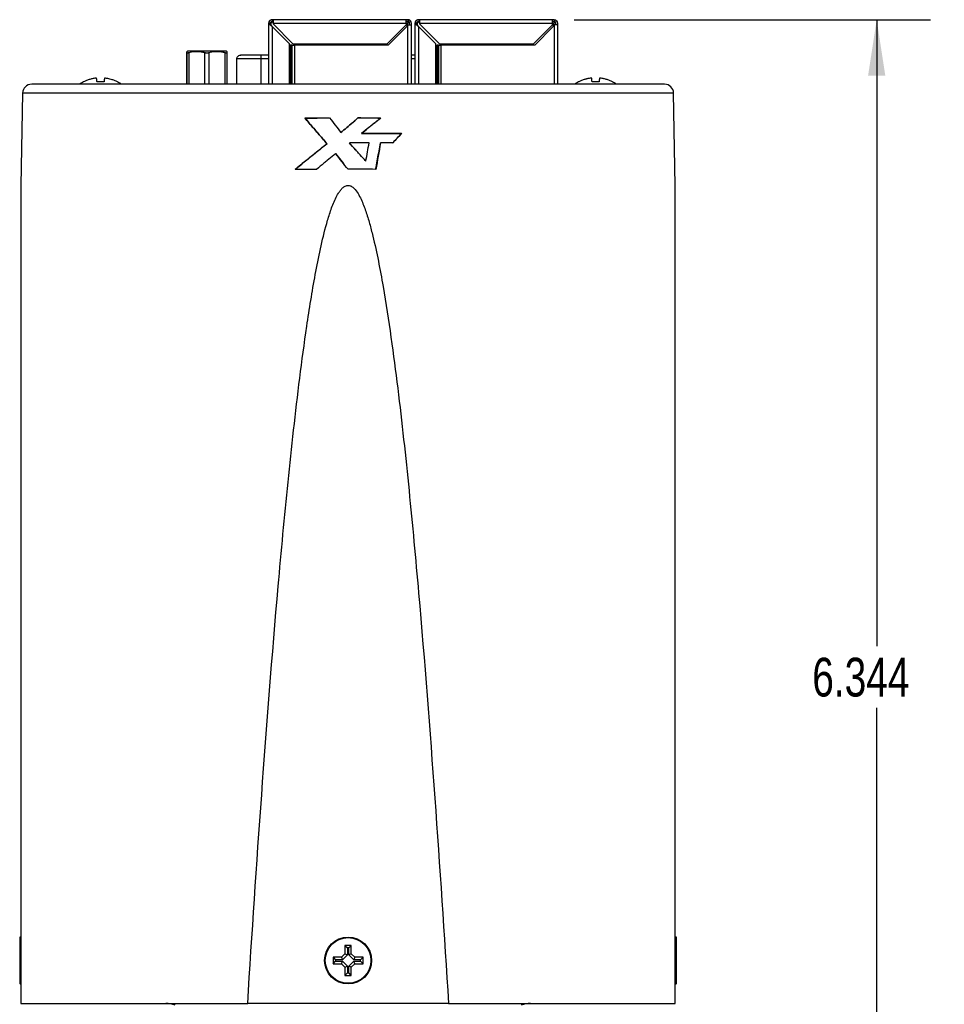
# Model space of a CAD drawing. Header units: inches. Extents: x 1.04 to 7.18, y 2.19 to 10.07.
# Tile 2 of 40: x 1.8 to 3.94, y 3.36 to 5.65. Entities that reach past the tile are written whole.
import ezdxf

# ---------------------------------------------------------------- set-up
doc = ezdxf.new("R2010")
doc.units = ezdxf.units.IN
doc.header["$MEASUREMENT"] = 0
doc.layers.add('SLD-0', color=179, linetype='Continuous')
doc.styles.add('SLDTEXTSTYLE0', font='TXT', dxfattribs={"width": 0.75})
doc.dimstyles.new('SLDDIMSTYLE0', dxfattribs={"dimtxt": 0.09, "dimasz": 0.13, "dimexe": 0, "dimexo": 0.0625, "dimgap": 0.0225, "dimtad": 0, "dimtih": 1, "dimtoh": 1, "dimdec": 3, "dimlfac": 2, "dimrnd": 1e-09, "dimzin": 12, "dimdsep": 46, "dimtxsty": 'SLDTEXTSTYLE0', "dimsah": 1, "dimcen": 0.09, "dimadec": 0, "dimazin": 3, "dimtfac": 1, "dimtdec": 3, "dimtofl": 0, "dimtmove": 0, "dimatfit": 3, "dimfxl": 1, "dimfrac": 2, "dimtolj": 1, "dimtzin": 12, "dimarcsym": 0})

# ---------------------------------------------------------------- blocks, each defined once
blk = doc.blocks.new('_D')
at = {"layer": 'SLD-0'}
for p, q in [((3.0832, 5.6515), (3.9113, 5.6515)), ((3.7863, 5.6515), (3.7863, 4.1961)), ((3.7863, 2.4795), (3.7863, 4.0532)), ((2.793, 2.4795), (3.9113, 2.4795))]:
    blk.add_line(p, q, dxfattribs=at)
for points in [[(3.7863, 5.6515), (3.7663, 5.5215), (3.8063, 5.5215)], [(3.7863, 2.4795), (3.8063, 2.6095), (3.7663, 2.6095)]]:
    blk.add_solid(points, dxfattribs=at)
at = {"layer": 'SLD-0', "insert": (3.6366, 4.1692), "char_height": 0.09, "attachment_point": 1, "style": 'SLDTEXTSTYLE0'}
blk.add_mtext('6.344', dxfattribs=at)

msp = doc.modelspace()

# ---------------------------------------------------------------- linework, layer by layer
at = {"color": 7, "linetype": 'Continuous', "lineweight": 25}
for p, q in [((2.38411, 5.65147), (2.38214, 5.65147)), ((2.38411, 5.64753), (2.38411, 5.65147)), ((2.69316, 5.65147), (2.38411, 5.65147)), ((2.6971, 5.65147), (2.69316, 5.65147)), ((2.72411, 5.65147), (2.72214, 5.65147)), ((3.03316, 5.65147), (2.72411, 5.65147)), ((2.72411, 5.64753), (2.72411, 5.65147)), ((3.0371, 5.65147), (3.03316, 5.65147)), ((2.37427, 5.50159), (2.37427, 5.6436)), ((2.37427, 5.6436), (2.3782, 5.6436)), ((2.37919, 5.64261), (2.37919, 5.64005)), ((2.38411, 5.64753), (2.38214, 5.64753)), ((2.4225, 5.59537), (2.38214, 5.63572)), ((2.38214, 5.63572), (2.38214, 5.50159)), ((2.38411, 5.6436), (2.38411, 5.64163)), ((2.38411, 5.6436), (2.69316, 5.6436)), ((2.38411, 5.64163), (2.43037, 5.59537)), ((2.64887, 5.59537), (2.69316, 5.63966)), ((2.69513, 5.63572), (2.65183, 5.59242)), ((2.6971, 5.64753), (2.69316, 5.64753)), ((2.69316, 5.64655), (2.70005, 5.64655)), ((2.69316, 5.6436), (2.69316, 5.63966)), ((2.69316, 5.64261), (2.69612, 5.64261)), ((2.69513, 5.63966), (2.69513, 5.63572)), ((2.6971, 5.63966), (2.69513, 5.63966)), ((2.69612, 5.63966), (2.69612, 5.64261)), ((2.6971, 5.50159), (2.6971, 5.63966)), ((2.70005, 5.64655), (2.70005, 5.63966)), ((2.70104, 5.63966), (2.70104, 5.6436)), ((2.70498, 5.6436), (2.70498, 5.63966)), ((2.70498, 5.63966), (2.70498, 5.50159)), ((2.71427, 5.50159), (2.71427, 5.6436)), ((2.71427, 5.6436), (2.7182, 5.6436)), ((2.71919, 5.64261), (2.71919, 5.64005)), ((2.72214, 5.64753), (2.72411, 5.64753)), ((2.7625, 5.59537), (2.72214, 5.63572)), ((2.72214, 5.63572), (2.72214, 5.50159)), ((2.72411, 5.6436), (3.03316, 5.6436)), ((2.72411, 5.6436), (2.72411, 5.64163)), ((2.72411, 5.64163), (2.77037, 5.59537)), ((2.98887, 5.59537), (3.03316, 5.63966)), ((3.03513, 5.63572), (2.99183, 5.59242)), ((3.0371, 5.64753), (3.03316, 5.64753)), ((3.03316, 5.64655), (3.04005, 5.64655)), ((3.03316, 5.63966), (3.03316, 5.6436)), ((3.03316, 5.64261), (3.03612, 5.64261)), ((3.03513, 5.63966), (3.03513, 5.63572)), ((3.03513, 5.63966), (3.0371, 5.63966)), ((3.03612, 5.63966), (3.03612, 5.64261)), ((3.0371, 5.63966), (3.0371, 5.50159)), ((3.04005, 5.64655), (3.04005, 5.63966)), ((3.04104, 5.63966), (3.04104, 5.6436)), ((3.04498, 5.6436), (3.04498, 5.63966)), ((3.04498, 5.63966), (3.04498, 5.50159)), ((2.4225, 5.50159), (2.4225, 5.59537)), ((2.42519, 5.59242), (2.4225, 5.59242)), ((2.42519, 5.50159), (2.42519, 5.59242)), ((2.42806, 5.59242), (2.42563, 5.59242)), ((2.42563, 5.59242), (2.42563, 5.50159)), ((2.42806, 5.59242), (2.42806, 5.50159)), ((2.43037, 5.59537), (2.64887, 5.59537)), ((2.65183, 5.59242), (2.43363, 5.59242)), ((2.43363, 5.59242), (2.43363, 5.50159)), ((2.44257, 5.59537), (2.44257, 5.59242)), ((2.7625, 5.50159), (2.7625, 5.59537)), ((2.7625, 5.59242), (2.76519, 5.59242)), ((2.76519, 5.55147), (2.76519, 5.59242)), ((2.76806, 5.59242), (2.76563, 5.59242)), ((2.76563, 5.59242), (2.76563, 5.50159)), ((2.76806, 5.59242), (2.76806, 5.50159)), ((2.77037, 5.59537), (2.98887, 5.59537)), ((2.99183, 5.59242), (2.77363, 5.59242)), ((2.77363, 5.59242), (2.77363, 5.50159)), ((2.78257, 5.59537), (2.78257, 5.59242)), ((2.18582, 5.57852), (2.18348, 5.57717)), ((2.18348, 5.57442), (2.18348, 5.50159)), ((2.18348, 5.50159), (2.18348, 5.57442)), ((2.18816, 5.57442), (2.18816, 5.50159)), ((2.22566, 5.50159), (2.22566, 5.57442)), ((2.23504, 5.57442), (2.23504, 5.50159)), ((2.27254, 5.50159), (2.27254, 5.57442)), ((2.27723, 5.57717), (2.27488, 5.57852)), ((2.27723, 5.50159), (2.27723, 5.57442)), ((2.29916, 5.56026), (2.29916, 5.50159)), ((2.35625, 5.56026), (2.29916, 5.56026)), ((2.3591, 5.56911), (2.35625, 5.56911)), ((2.35625, 5.50159), (2.35625, 5.56026)), ((2.37427, 5.56026), (2.35625, 5.56026)), ((2.37427, 5.56911), (2.3591, 5.56911)), ((2.71427, 5.56911), (2.70498, 5.56911)), ((2.71427, 5.56026), (2.70498, 5.56026)), ((2.76519, 5.50159), (2.76519, 5.55147)), ((1.80235, 5.48098), (1.7984, 5.26656)), ((3.31445, 5.48098), (1.80235, 5.48098)), ((3.3184, 5.26656), (3.31445, 5.48098)), ((2.45805, 5.42299), (2.45771, 5.42303)), ((2.63402, 5.42304), (2.63427, 5.42309)), ((2.54179, 5.3893), (2.54174, 5.38934)), ((2.58938, 5.38732), (2.58948, 5.38737)), ((2.68263, 5.38715), (2.68304, 5.38719)), ((2.50952, 5.36337), (2.50936, 5.36342)), ((2.56149, 5.36503), (2.5615, 5.36508)), ((2.63347, 5.36544), (2.63372, 5.36548)), ((2.52948, 5.34027), (2.52938, 5.34032)), ((2.52948, 5.34027), (2.54733, 5.31779)), ((2.59961, 5.32272), (2.59975, 5.32277)), ((1.79552, 3.51905), (1.79552, 3.41313)), ((1.79801, 3.52018), (1.79801, 3.412)), ((2.5659, 3.50109), (2.5509, 3.50109)), ((2.5509, 3.50109), (2.5509, 3.48173)), ((2.5509, 3.50109), (2.55693, 3.49506)), ((2.5659, 3.50109), (2.55987, 3.49506)), ((2.5659, 3.48173), (2.5659, 3.50109)), ((3.31879, 3.412), (3.31879, 3.52018)), ((3.32127, 3.41313), (3.32127, 3.51905)), ((2.5509, 3.48173), (2.54275, 3.47359)), ((2.55693, 3.47924), (2.54525, 3.46756)), ((2.5509, 3.48173), (2.55693, 3.47924)), ((2.55987, 3.49506), (2.55693, 3.49506)), ((2.55693, 3.49506), (2.55693, 3.47924)), ((2.55987, 3.47924), (2.55987, 3.49506)), ((2.5659, 3.48173), (2.55987, 3.47924)), ((2.57155, 3.46756), (2.55987, 3.47924)), ((2.57404, 3.47359), (2.5659, 3.48173)), ((2.5234, 3.47359), (2.52943, 3.46756)), ((2.54275, 3.47359), (2.5234, 3.47359)), ((2.5234, 3.47359), (2.5234, 3.45859)), ((2.5234, 3.45859), (2.52943, 3.46462)), ((2.5234, 3.45859), (2.54275, 3.45859)), ((2.54525, 3.46756), (2.52943, 3.46756)), ((2.52943, 3.46756), (2.52943, 3.46462)), ((2.52943, 3.46462), (2.54525, 3.46462)), ((2.54275, 3.47359), (2.54525, 3.46756)), ((2.54275, 3.45859), (2.54525, 3.46462)), ((2.54275, 3.45859), (2.5509, 3.45044)), ((2.54525, 3.46462), (2.55693, 3.45294)), ((2.55987, 3.45294), (2.57155, 3.46462)), ((2.5659, 3.45044), (2.57404, 3.45859)), ((2.57404, 3.47359), (2.57155, 3.46756)), ((2.58737, 3.46756), (2.57155, 3.46756)), ((2.57404, 3.45859), (2.57155, 3.46462)), ((2.57155, 3.46462), (2.58737, 3.46462)), ((2.5934, 3.47359), (2.57404, 3.47359)), ((2.57404, 3.45859), (2.5934, 3.45859)), ((2.5934, 3.47359), (2.58737, 3.46756)), ((2.58737, 3.46462), (2.58737, 3.46756)), ((2.58737, 3.46462), (2.5934, 3.45859)), ((2.5934, 3.45859), (2.5934, 3.47359)), ((2.5509, 3.45044), (2.55693, 3.45294)), ((2.5509, 3.45044), (2.5509, 3.43109)), ((2.5509, 3.43109), (2.55693, 3.43712)), ((2.5509, 3.43109), (2.5659, 3.43109)), ((2.55693, 3.45294), (2.55693, 3.43712)), ((2.55693, 3.43712), (2.55987, 3.43712)), ((2.5659, 3.45044), (2.55987, 3.45294)), ((2.55987, 3.43712), (2.55987, 3.45294)), ((2.5659, 3.43109), (2.55987, 3.43712)), ((2.5659, 3.43109), (2.5659, 3.45044)), ((1.7984, 3.36609), (2.3251, 3.36609)), ((2.7917, 3.36609), (2.3251, 3.36609)), ((2.7917, 3.36609), (3.3184, 3.36609))]:
    msp.add_line(p, q, dxfattribs=at)
for radius in [0.05446, 0.05296]:
    msp.add_circle((2.5584, 3.46609), radius, dxfattribs=at)
for centre, radius, start, end in [((1.82334, 5.48059), 0.021, 90, 178.94485), ((1.98329, 5.43193), 0.08494, 118.09834, 124.8452), ((1.98329, 5.43193), 0.08494, 56.20492, 61.92144), ((3.13329, 5.43193), 0.08494, 118.09834, 124.8452), ((3.13329, 5.43193), 0.08494, 56.20491, 61.92144), ((3.29345, 5.48059), 0.021, 1.05515, 90), ((1.79702, 3.51905), 0.0015, 49, 180), ((3.31977, 3.51905), 0.0015, 360, 131), ((1.79702, 3.41313), 0.0015, 180, 311), ((3.31977, 3.41313), 0.0015, 229, 0), ((2.135, 3.30359), 0.0625, 70, 90), ((2.98179, 3.30359), 0.0625, 90, 110)]:
    msp.add_arc(centre, radius, start, end, dxfattribs=at)
msp.add_ellipse((2.5584, 5.28991), major_axis=(0.75957, 0), ratio=0.0184179, start_param=1.485766, end_param=1.5707963, dxfattribs=at)
for points, knots in [([(2.37427, 5.6436), (2.37427, 5.64566), (2.37512, 5.64771), (2.37803, 5.65062), (2.38008, 5.65147), (2.38214, 5.65147)], [0, 0, 0, 0, 0.5, 0.5, 1, 1, 1, 1]), ([(2.38214, 5.65147), (2.38186, 5.65146), (2.38129, 5.65145), (2.38036, 5.65129), (2.37923, 5.65095), (2.37792, 5.65031), (2.37659, 5.64927), (2.37551, 5.64795), (2.37476, 5.64648), (2.37433, 5.64498), (2.37429, 5.64405), (2.37427, 5.6436)], [0, 0, 0, 0, 0.07609682, 0.15514959, 0.23799927, 0.36551025, 0.49686927, 0.62804654, 0.75752816, 0.88206366, 1, 1, 1, 1]), ([(2.38411, 5.65147), (2.38411, 5.65147), (2.38411, 5.65062), (2.38411, 5.64771), (2.38411, 5.64566), (2.38411, 5.6436)], [0, 0, 0, 0, 0.5, 0.5, 1, 1, 1, 1]), ([(2.69316, 5.6436), (2.69316, 5.64566), (2.69316, 5.64771), (2.69316, 5.65062), (2.69316, 5.65147), (2.69316, 5.65147)], [0, 0, 0, 0, 0.5, 0.5, 1, 1, 1, 1]), ([(2.6971, 5.65147), (2.69916, 5.65147), (2.70121, 5.65062), (2.70413, 5.64771), (2.70498, 5.64566), (2.70498, 5.6436)], [0, 0, 0, 0, 0.5, 0.5, 1, 1, 1, 1]), ([(2.70498, 5.6436), (2.70496, 5.644), (2.70492, 5.6448), (2.70463, 5.64597), (2.70417, 5.64709), (2.70351, 5.64817), (2.70279, 5.64908), (2.702, 5.64981), (2.70113, 5.65036), (2.70004, 5.65093), (2.69867, 5.6514), (2.69764, 5.65145), (2.6971, 5.65147)], [0, 0, 0, 0, 0.0974602, 0.1937905, 0.2914202, 0.3926851, 0.4996834, 0.5709366, 0.6538481, 0.7497913, 0.8698629, 1, 1, 1, 1]), ([(2.71427, 5.6436), (2.71427, 5.64566), (2.71512, 5.64771), (2.71803, 5.65062), (2.72008, 5.65147), (2.72214, 5.65147)], [0, 0, 0, 0, 0.5, 0.5, 1, 1, 1, 1]), ([(2.72214, 5.65147), (2.72186, 5.65146), (2.72129, 5.65145), (2.72036, 5.65129), (2.71923, 5.65095), (2.71792, 5.65031), (2.71659, 5.64927), (2.71551, 5.64795), (2.71476, 5.64648), (2.71433, 5.64498), (2.71429, 5.64405), (2.71427, 5.6436)], [0, 0, 0, 0, 0.0760968, 0.1551496, 0.2379993, 0.3655102, 0.4968693, 0.6280465, 0.7575282, 0.8820637, 1, 1, 1, 1]), ([(2.72411, 5.65147), (2.72411, 5.65147), (2.72411, 5.65062), (2.72411, 5.64771), (2.72411, 5.64566), (2.72411, 5.6436)], [0, 0, 0, 0, 0.5, 0.5, 1, 1, 1, 1]), ([(3.03316, 5.6436), (3.03316, 5.64566), (3.03316, 5.64771), (3.03316, 5.65062), (3.03316, 5.65147), (3.03316, 5.65147)], [0, 0, 0, 0, 0.5, 0.5, 1, 1, 1, 1]), ([(3.0371, 5.65147), (3.03916, 5.65147), (3.04121, 5.65062), (3.04413, 5.64771), (3.04498, 5.64566), (3.04498, 5.6436)], [0, 0, 0, 0, 0.5, 0.5, 1, 1, 1, 1]), ([(3.0371, 5.65147), (3.03916, 5.65147), (3.04121, 5.65062), (3.04413, 5.64771), (3.04498, 5.64566), (3.04498, 5.6436)], [0, 0, 0, 0, 0.5, 0.5, 1, 1, 1, 1]), ([(2.38214, 5.63572), (2.38008, 5.63703), (2.37803, 5.63835), (2.37512, 5.64097), (2.37427, 5.64228), (2.37427, 5.6436)], [0, 0, 0, 0, 0.5, 0.5, 1, 1, 1, 1]), ([(2.37427, 5.64163), (2.37427, 5.64164), (2.37427, 5.64168), (2.37427, 5.64193), (2.37427, 5.64233), (2.37427, 5.64288), (2.37427, 5.64335), (2.37427, 5.6436)], [0, 0, 0, 0, 0.2057027, 0.4028674, 0.5971058, 0.7942797, 1, 1, 1, 1]), ([(2.37427, 5.6436), (2.37427, 5.64335), (2.37427, 5.64288), (2.37427, 5.64233), (2.37427, 5.64193), (2.37427, 5.64168), (2.37427, 5.64164), (2.37427, 5.64163)], [0, 0, 0, 0, 0.2057027, 0.4028674, 0.5971058, 0.7942797, 1, 1, 1, 1]), ([(2.37427, 5.64163), (2.37427, 5.64164), (2.37427, 5.64168), (2.37427, 5.64193), (2.37427, 5.64233), (2.37427, 5.64288), (2.37427, 5.64335), (2.37427, 5.6436)], [0, 0, 0, 0, 0.2057027, 0.4028674, 0.5971058, 0.7942797, 1, 1, 1, 1]), ([(2.37427, 5.6436), (2.37427, 5.64335), (2.37427, 5.64288), (2.37427, 5.64233), (2.37427, 5.64193), (2.37427, 5.64168), (2.37427, 5.64164), (2.37427, 5.64163)], [0, 0, 0, 0, 0.2057027, 0.4028674, 0.5971058, 0.7942797, 1, 1, 1, 1]), ([(2.3782, 5.6436), (2.37822, 5.64385), (2.37825, 5.64434), (2.37848, 5.64507), (2.37885, 5.64576), (2.37947, 5.64657), (2.38056, 5.64739), (2.3816, 5.64748), (2.38214, 5.64753)], [0, 0, 0, 0, 0.1214034, 0.2422232, 0.3669268, 0.4995899, 0.7399008, 1, 1, 1, 1]), ([(2.38214, 5.63572), (2.38145, 5.6366), (2.38008, 5.63835), (2.37857, 5.64097), (2.3782, 5.64272), (2.3782, 5.6436)], [0.03049713, 0.03049713, 0.03049713, 0.03049713, 0.34349541, 0.65649369, 0.96949196, 0.96949196, 0.96949196, 0.96949196]), ([(2.3782, 5.6436), (2.37825, 5.64294), (2.37834, 5.64176), (2.37893, 5.64057), (2.37919, 5.64005)], [0, 0, 0, 0, 0.5548995, 1, 1, 1, 1]), ([(2.37919, 5.64261), (2.37919, 5.64364), (2.37961, 5.64467), (2.38107, 5.64612), (2.38209, 5.64655), (2.38313, 5.64655)], [0, 0, 0, 0, 0.5, 0.5, 1, 1, 1, 1]), ([(2.38313, 5.64655), (2.38209, 5.64655), (2.38107, 5.64612), (2.37961, 5.64467), (2.37919, 5.64364), (2.37919, 5.64261)], [0, 0, 0, 0, 0.5, 0.5, 1, 1, 1, 1]), ([(2.38411, 5.6436), (2.38411, 5.64385), (2.38411, 5.64435), (2.38411, 5.64508), (2.38411, 5.64577), (2.38411, 5.64658), (2.38411, 5.64739), (2.38411, 5.64748), (2.38411, 5.64753)], [0, 0, 0, 0, 0.1228661, 0.2440391, 0.368304, 0.5001092, 0.7443901, 1, 1, 1, 1]), ([(2.70005, 5.64655), (2.70004, 5.64653), (2.70001, 5.6465), (2.69978, 5.64627), (2.69941, 5.6459), (2.69894, 5.64543), (2.6984, 5.6449), (2.69783, 5.64434), (2.69707, 5.64356), (2.69649, 5.64298), (2.69612, 5.64261)], [0, 0, 0, 0, 0.0990398, 0.2044505, 0.3191986, 0.445595, 0.5549019, 0.6698378, 0.7923615, 1, 1, 1, 1]), ([(2.69971, 5.64655), (2.69952, 5.6467), (2.69915, 5.647), (2.6985, 5.64731), (2.69782, 5.6475), (2.69734, 5.64752), (2.6971, 5.64753)], [0, 0, 0, 0, 0.2542747, 0.5, 0.7457252, 1, 1, 1, 1]), ([(2.6971, 5.63966), (2.69744, 5.63966), (2.69812, 5.63966), (2.69913, 5.63966), (2.70027, 5.63966), (2.7015, 5.63966), (2.7027, 5.63966), (2.70369, 5.63966), (2.70441, 5.63966), (2.70489, 5.63966), (2.70495, 5.63966), (2.70498, 5.63966)], [0, 0, 0, 0, 0.0822696, 0.165176, 0.2501366, 0.374442, 0.5000804, 0.6227938, 0.7500258, 0.875104, 1, 1, 1, 1]), ([(2.72214, 5.63572), (2.72008, 5.63703), (2.71803, 5.63835), (2.71512, 5.64097), (2.71427, 5.64228), (2.71427, 5.6436)], [0, 0, 0, 0, 0.5, 0.5, 1, 1, 1, 1]), ([(2.71427, 5.64163), (2.71427, 5.64164), (2.71427, 5.64168), (2.71427, 5.64193), (2.71427, 5.64233), (2.71427, 5.64288), (2.71427, 5.64335), (2.71427, 5.6436)], [0, 0, 0, 0, 0.2057027, 0.4028674, 0.5971058, 0.7942797, 1, 1, 1, 1]), ([(2.71427, 5.6436), (2.71427, 5.64335), (2.71427, 5.64288), (2.71427, 5.64233), (2.71427, 5.64193), (2.71427, 5.64168), (2.71427, 5.64164), (2.71427, 5.64163)], [0, 0, 0, 0, 0.2057027, 0.4028674, 0.5971058, 0.7942797, 1, 1, 1, 1]), ([(2.71427, 5.64163), (2.71427, 5.64164), (2.71427, 5.64168), (2.71427, 5.64193), (2.71427, 5.64233), (2.71427, 5.64288), (2.71427, 5.64335), (2.71427, 5.6436)], [0, 0, 0, 0, 0.2057027, 0.4028674, 0.5971058, 0.7942797, 1, 1, 1, 1]), ([(2.71427, 5.6436), (2.71427, 5.64335), (2.71427, 5.64288), (2.71427, 5.64233), (2.71427, 5.64193), (2.71427, 5.64168), (2.71427, 5.64164), (2.71427, 5.64163)], [0, 0, 0, 0, 0.2057027, 0.4028674, 0.5971058, 0.7942797, 1, 1, 1, 1]), ([(2.7182, 5.6436), (2.71822, 5.64385), (2.71825, 5.64434), (2.71848, 5.64507), (2.71885, 5.64576), (2.71947, 5.64657), (2.72056, 5.64739), (2.7216, 5.64748), (2.72214, 5.64753)], [0, 0, 0, 0, 0.1214034, 0.2422232, 0.3669268, 0.4995899, 0.7399008, 1, 1, 1, 1]), ([(2.72214, 5.63572), (2.72145, 5.6366), (2.72008, 5.63835), (2.71857, 5.64097), (2.7182, 5.64272), (2.7182, 5.6436)], [0.03049713, 0.03049713, 0.03049713, 0.03049713, 0.34349541, 0.65649369, 0.96949196, 0.96949196, 0.96949196, 0.96949196]), ([(2.7182, 5.6436), (2.71825, 5.64294), (2.71834, 5.64176), (2.71893, 5.64057), (2.71919, 5.64005)], [0, 0, 0, 0, 0.55489946, 1, 1, 1, 1]), ([(2.71919, 5.64261), (2.71919, 5.64364), (2.71961, 5.64467), (2.72107, 5.64612), (2.72209, 5.64655), (2.72313, 5.64655)], [0, 0, 0, 0, 0.5, 0.5, 1, 1, 1, 1]), ([(2.72313, 5.64655), (2.72209, 5.64655), (2.72107, 5.64612), (2.71961, 5.64467), (2.71919, 5.64364), (2.71919, 5.64261)], [0, 0, 0, 0, 0.5, 0.5, 1, 1, 1, 1]), ([(2.72411, 5.6436), (2.72411, 5.64385), (2.72411, 5.64435), (2.72411, 5.64508), (2.72411, 5.64577), (2.72411, 5.64658), (2.72411, 5.64739), (2.72411, 5.64748), (2.72411, 5.64753)], [0, 0, 0, 0, 0.1228661, 0.2440392, 0.368304, 0.5001092, 0.7443901, 1, 1, 1, 1]), ([(3.04005, 5.64655), (3.04004, 5.64653), (3.04001, 5.6465), (3.03978, 5.64627), (3.03941, 5.6459), (3.03894, 5.64543), (3.0384, 5.6449), (3.03782, 5.64434), (3.03707, 5.64356), (3.03649, 5.64298), (3.03612, 5.64261)], [0, 0, 0, 0, 0.0990398, 0.2044505, 0.3191986, 0.445595, 0.5549019, 0.6698378, 0.7923615, 1, 1, 1, 1]), ([(3.03971, 5.64655), (3.03952, 5.6467), (3.03915, 5.647), (3.0385, 5.64731), (3.03782, 5.6475), (3.03734, 5.64752), (3.0371, 5.64753)], [0, 0, 0, 0, 0.2542747, 0.5, 0.7457252, 1, 1, 1, 1]), ([(3.04498, 5.63966), (3.04498, 5.63966), (3.04413, 5.63966), (3.04121, 5.63966), (3.03916, 5.63966), (3.0371, 5.63966)], [0, 0, 0, 0, 0.5, 0.5, 1, 1, 1, 1]), ([(3.04104, 5.6436), (3.04103, 5.64384), (3.04101, 5.64431), (3.04081, 5.645), (3.0405, 5.64564), (3.04021, 5.64601), (3.04005, 5.6462)], [0, 0, 0, 0, 0.2542748, 0.5, 0.7457253, 1, 1, 1, 1]), ([(2.42519, 5.59242), (2.42527, 5.59242), (2.42542, 5.59242), (2.42556, 5.59242), (2.42563, 5.59242)], [0, 0, 0, 0, 0.5000001, 1, 1, 1, 1]), ([(2.42806, 5.59242), (2.42831, 5.59242), (2.42881, 5.59242), (2.42967, 5.59242), (2.43075, 5.59242), (2.43208, 5.59242), (2.43312, 5.59242), (2.43363, 5.59242)], [0, 0, 0, 0, 0.1642496, 0.329181, 0.4976158, 0.7496552, 1, 1, 1, 1]), ([(2.76519, 5.59242), (2.76527, 5.59242), (2.76542, 5.59242), (2.76556, 5.59242), (2.76563, 5.59242)], [0, 0, 0, 0, 0.5000001, 1, 1, 1, 1]), ([(2.76806, 5.59242), (2.76831, 5.59242), (2.76881, 5.59242), (2.76967, 5.59242), (2.77076, 5.59242), (2.77208, 5.59242), (2.77312, 5.59242), (2.77363, 5.59242)], [0, 0, 0, 0, 0.1646843, 0.3300177, 0.4988439, 0.7502868, 1, 1, 1, 1]), ([(2.18348, 5.57717), (2.18348, 5.57716), (2.18348, 5.57713), (2.18348, 5.57689), (2.18347, 5.57644), (2.18348, 5.57568), (2.18348, 5.57485), (2.18348, 5.57442)], [0, 0, 0, 0, 0.1604546, 0.3212009, 0.4842613, 0.7388845, 1, 1, 1, 1]), ([(2.18348, 5.57442), (2.18348, 5.57471), (2.18348, 5.57528), (2.18348, 5.57597), (2.18347, 5.57659), (2.18348, 5.57707), (2.18348, 5.57714), (2.18348, 5.57717)], [0, 0, 0, 0, 0.1749509, 0.3463578, 0.5157783, 0.7592319, 1, 1, 1, 1]), ([(2.18816, 5.57442), (2.18782, 5.57433), (2.18713, 5.57415), (2.18621, 5.57397), (2.18539, 5.57385), (2.18471, 5.57382), (2.18416, 5.57385), (2.18377, 5.57397), (2.18352, 5.57415), (2.18349, 5.57433), (2.18348, 5.57442)], [0, 0, 0, 0, 0.1265687, 0.2517974, 0.3761248, 0.4999992, 0.6238737, 0.7482014, 0.8734306, 1, 1, 1, 1]), ([(2.23035, 5.57852), (2.22452, 5.57852), (2.2187, 5.57852), (2.20793, 5.57852), (2.20299, 5.57852), (2.19474, 5.57852), (2.19144, 5.57852), (2.18698, 5.57852), (2.18582, 5.57852), (2.18582, 5.57852)], [0, 0, 0, 0, 0.25, 0.25, 0.5, 0.5, 0.75, 0.75, 1, 1, 1, 1]), ([(2.22566, 5.57442), (2.22438, 5.57476), (2.22183, 5.57544), (2.21802, 5.5762), (2.21427, 5.57675), (2.21059, 5.57709), (2.20614, 5.57724), (2.20082, 5.57696), (2.19453, 5.57605), (2.19032, 5.57497), (2.18816, 5.57442)], [0, 0, 0, 0, 0.1046577, 0.2066685, 0.3062388, 0.4035905, 0.498961, 0.6586034, 0.8252627, 1, 1, 1, 1]), ([(2.23035, 5.57382), (2.22995, 5.57383), (2.22913, 5.57384), (2.22793, 5.57396), (2.22675, 5.57415), (2.22603, 5.57433), (2.22566, 5.57442)], [0, 0, 0, 0, 0.2452466, 0.4930652, 0.7443604, 1, 1, 1, 1]), ([(2.27488, 5.57852), (2.27488, 5.57852), (2.27372, 5.57852), (2.26926, 5.57852), (2.26596, 5.57852), (2.25772, 5.57852), (2.25278, 5.57852), (2.24201, 5.57852), (2.23618, 5.57852), (2.23035, 5.57852)], [0, 0, 0, 0, 0.25, 0.25, 0.5, 0.5, 0.75, 0.75, 1, 1, 1, 1]), ([(2.23504, 5.57442), (2.23467, 5.57433), (2.23395, 5.57415), (2.23278, 5.57396), (2.23157, 5.57384), (2.23076, 5.57383), (2.23035, 5.57382)], [0, 0, 0, 0, 0.2556236, 0.5069135, 0.7547375, 1, 1, 1, 1]), ([(2.27254, 5.57442), (2.27125, 5.57476), (2.26871, 5.57544), (2.26489, 5.5762), (2.26115, 5.57675), (2.25747, 5.57709), (2.25302, 5.57724), (2.24769, 5.57696), (2.24141, 5.57605), (2.23719, 5.57497), (2.23504, 5.57442)], [0, 0, 0, 0, 0.1046577, 0.2066685, 0.3062388, 0.4035905, 0.498961, 0.6586034, 0.8252627, 1, 1, 1, 1]), ([(2.27723, 5.57442), (2.27721, 5.57433), (2.27718, 5.57415), (2.27693, 5.57397), (2.27654, 5.57385), (2.27599, 5.57382), (2.27531, 5.57385), (2.2745, 5.57397), (2.27357, 5.57415), (2.27289, 5.57433), (2.27254, 5.57442)], [0, 0, 0, 0, 0.126569, 0.251798, 0.3761256, 0.5, 0.6238744, 0.748202, 0.873431, 1, 1, 1, 1]), ([(2.27723, 5.57442), (2.27723, 5.57471), (2.27723, 5.57528), (2.27723, 5.57597), (2.27723, 5.57659), (2.27723, 5.57707), (2.27723, 5.57714), (2.27723, 5.57717)], [0, 0, 0, 0, 0.1749891, 0.346395, 0.5157786, 0.7592732, 1, 1, 1, 1]), ([(2.33979, 5.56911), (2.33564, 5.5691), (2.32422, 5.56908), (2.31213, 5.56936), (2.30326, 5.56759), (2.2996, 5.56345), (2.2993, 5.56128), (2.29916, 5.56026)], [0, 0, 0, 0, 0.2096699, 0.5759468, 0.8180233, 0.9137471, 1, 1, 1, 1]), ([(2.32493, 5.56911), (2.32148, 5.56911), (2.314, 5.56911), (2.30762, 5.56911), (2.30837, 5.56911), (2.30875, 5.56911)], [0, 0, 0, 0, 0.295719, 0.6406218, 1, 1, 1, 1]), ([(2.35625, 5.56911), (2.35432, 5.56911), (2.34866, 5.56911), (2.34331, 5.56911), (2.33979, 5.56911)], [0, 0, 0, 0, 0.3412181, 1, 1, 1, 1]), ([(2.35625, 5.56026), (2.35625, 5.56131), (2.35625, 5.56244), (2.35625, 5.56463), (2.35625, 5.56569), (2.35625, 5.56742), (2.35625, 5.56809), (2.35625, 5.56894), (2.35625, 5.56911), (2.35625, 5.56911)], [0, 0, 0, 0, 0.25, 0.25, 0.5, 0.5, 0.75, 0.75, 1, 1, 1, 1]), ([(1.97415, 5.51595), (1.97273, 5.51577), (1.96995, 5.51543), (1.96595, 5.51468), (1.96221, 5.51382), (1.95714, 5.51241), (1.95102, 5.51027), (1.94627, 5.50796), (1.94403, 5.50687)], [0, 0, 0, 0, 0.1360745, 0.2647778, 0.386109, 0.5000683, 0.7630756, 1, 1, 1, 1]), ([(1.97511, 5.50687), (1.97505, 5.50746), (1.97492, 5.50864), (1.97476, 5.5102), (1.97461, 5.51161), (1.97448, 5.51284), (1.97437, 5.5139), (1.97428, 5.51478), (1.9742, 5.51548), (1.97417, 5.51579), (1.97415, 5.51595)], [0, 0, 0, 0, 0.1231509, 0.2467571, 0.370856, 0.4954844, 0.6206781, 0.7464727, 0.8729023, 1, 1, 1, 1]), ([(1.99243, 5.51595), (1.99242, 5.51582), (1.99239, 5.51556), (1.99233, 5.51502), (1.99227, 5.51438), (1.99219, 5.51367), (1.99206, 5.51239), (1.99184, 5.51033), (1.9916, 5.508), (1.99148, 5.50687)], [0, 0, 0, 0, 0.1088482, 0.2132804, 0.313296, 0.4088951, 0.5000785, 0.757753, 1, 1, 1, 1]), ([(2.02256, 5.50687), (2.02151, 5.50739), (2.01933, 5.50849), (2.01584, 5.51002), (2.01202, 5.5115), (2.00752, 5.51298), (2.001, 5.51474), (1.99577, 5.51547), (1.99243, 5.51595)], [0, 0, 0, 0, 0.1110384, 0.2313991, 0.3610827, 0.5000884, 0.6804953, 1, 1, 1, 1]), ([(3.12415, 5.51595), (3.12288, 5.51579), (3.12046, 5.5155), (3.11701, 5.51489), (3.11391, 5.51423), (3.11117, 5.51353), (3.10677, 5.51228), (3.10099, 5.51026), (3.09625, 5.50795), (3.09403, 5.50687)], [0, 0, 0, 0, 0.12111483, 0.23168399, 0.33169966, 0.42116177, 0.50007604, 0.76528265, 1, 1, 1, 1]), ([(3.12511, 5.50687), (3.12505, 5.50743), (3.12493, 5.50857), (3.12477, 5.51012), (3.12461, 5.51158), (3.12444, 5.51318), (3.12427, 5.51487), (3.12419, 5.51556), (3.12415, 5.51595)], [0, 0, 0, 0, 0.1164544, 0.2386134, 0.3664854, 0.5000729, 0.7237849, 1, 1, 1, 1]), ([(3.14243, 5.51595), (3.14242, 5.5158), (3.14239, 5.51551), (3.14232, 5.51485), (3.14222, 5.51398), (3.14208, 5.51261), (3.14185, 5.51043), (3.14161, 5.50811), (3.14148, 5.50687)], [0, 0, 0, 0, 0.1178396, 0.2404573, 0.3678659, 0.5000714, 0.731773, 1, 1, 1, 1]), ([(3.17256, 5.50687), (3.17147, 5.50742), (3.16923, 5.50854), (3.1657, 5.51008), (3.16191, 5.51153), (3.15694, 5.51316), (3.15045, 5.51485), (3.14522, 5.51557), (3.14243, 5.51595)], [0, 0, 0, 0, 0.11552783, 0.23737997, 0.36556096, 0.50006879, 0.73372639, 1, 1, 1, 1]), ([(2.5584, 5.50159), (2.55432, 5.50159), (2.54617, 5.50159), (2.53395, 5.50159), (2.52174, 5.50159), (2.50954, 5.50159), (2.49735, 5.50159), (2.48517, 5.50159), (2.47302, 5.50159), (2.46089, 5.50159), (2.44879, 5.50159), (2.43672, 5.50159), (2.42468, 5.50159), (2.41268, 5.50159), (2.40072, 5.50159), (2.3888, 5.50159), (2.37693, 5.50159), (2.36511, 5.50159), (2.35334, 5.50159), (2.33773, 5.50159), (2.31836, 5.50159), (2.2983, 5.50159), (2.27501, 5.50159), (2.23621, 5.50159), (2.17655, 5.50159), (2.1055, 5.50159), (2.04922, 5.50159), (2.00858, 5.50159), (1.97157, 5.50159), (1.94074, 5.50159), (1.91556, 5.50159), (1.90071, 5.50159), (1.88897, 5.50159), (1.88056, 5.50159), (1.87649, 5.50159), (1.8746, 5.50159), (1.87397, 5.50159), (1.87293, 5.50159), (1.87149, 5.50159), (1.86967, 5.50159), (1.8675, 5.50159), (1.86499, 5.50159), (1.86218, 5.50159), (1.85911, 5.50159), (1.85583, 5.50159), (1.85238, 5.50159), (1.84882, 5.50159), (1.84521, 5.50159), (1.84162, 5.50159), (1.83811, 5.50159), (1.83476, 5.50159), (1.83166, 5.50159), (1.8289, 5.50159), (1.82657, 5.50159), (1.82478, 5.50159), (1.82358, 5.50159), (1.82342, 5.50159), (1.82334, 5.50159)], [0, 0, 0, 0, 0.0105887, 0.0211774, 0.0317661, 0.0423548, 0.0529435, 0.0635322, 0.074121, 0.0847097, 0.0952984, 0.1058871, 0.1164758, 0.1270646, 0.1376533, 0.148242, 0.1588308, 0.1694196, 0.1800083, 0.1905971, 0.2117723, 0.2329466, 0.2460961, 0.2768176, 0.3428794, 0.4211899, 0.4999654, 0.5375422, 0.5750236, 0.6497361, 0.6772776, 0.7048186, 0.7323624, 0.7486111, 0.7599786, 0.7604749, 0.7619631, 0.764443, 0.7679148, 0.7723783, 0.7778337, 0.7842808, 0.7917198, 0.8001505, 0.8095731, 0.8199874, 0.8313935, 0.8437913, 0.8571809, 0.8715623, 0.8869354, 0.9033002, 0.9206568, 0.939005, 0.958345, 0.9786767, 1, 1, 1, 1]), ([(1.94403, 5.50687), (1.94388, 5.50687), (1.9436, 5.50687), (1.94336, 5.50687), (1.94332, 5.50687), (1.94331, 5.50687)], [0, 0, 0, 0, 0.3336512, 0.66615896, 1, 1, 1, 1]), ([(1.99148, 5.50687), (1.99057, 5.50687), (1.98876, 5.50687), (1.98602, 5.50686), (1.98283, 5.50686), (1.97917, 5.50687), (1.97646, 5.50687), (1.97511, 5.50687)], [0, 0, 0, 0, 0.1685565, 0.3350383, 0.5000614, 0.750299, 1, 1, 1, 1]), ([(2.02256, 5.50687), (2.0227, 5.50687), (2.02299, 5.50687), (2.02323, 5.50687), (2.02326, 5.50687), (2.02328, 5.50687)], [0, 0, 0, 0, 0.3335569, 0.6664431, 1, 1, 1, 1]), ([(3.29345, 5.50159), (3.29343, 5.50159), (3.2934, 5.50159), (3.29309, 5.50159), (3.2926, 5.50159), (3.29191, 5.50159), (3.29102, 5.50159), (3.28993, 5.50159), (3.28865, 5.50159), (3.28718, 5.50159), (3.2855, 5.50159), (3.28364, 5.50159), (3.28157, 5.50159), (3.27931, 5.50159), (3.27686, 5.50159), (3.27422, 5.50159), (3.27138, 5.50159), (3.26836, 5.50159), (3.26514, 5.50159), (3.26173, 5.50159), (3.25813, 5.50159), (3.25435, 5.50159), (3.25037, 5.50159), (3.24622, 5.50159), (3.23886, 5.50159), (3.2276, 5.50159), (3.21136, 5.50159), (3.19345, 5.50159), (3.17375, 5.50159), (3.15233, 5.50159), (3.12148, 5.50159), (3.08633, 5.50159), (3.04691, 5.50159), (3.0027, 5.50159), (2.95846, 5.50159), (2.91532, 5.50159), (2.88719, 5.50159), (2.86237, 5.50159), (2.84288, 5.50159), (2.8259, 5.50159), (2.80741, 5.50159), (2.78556, 5.50159), (2.76349, 5.50159), (2.74121, 5.50159), (2.71876, 5.50159), (2.69615, 5.50159), (2.6734, 5.50159), (2.65053, 5.50159), (2.62758, 5.50159), (2.60456, 5.50159), (2.58149, 5.50159), (2.5661, 5.50159), (2.5584, 5.50159)], [0, 0, 0, 0, 0.010435, 0.02087, 0.0313051, 0.0417401, 0.0521751, 0.0626101, 0.0730452, 0.0834802, 0.0939152, 0.1043502, 0.1147853, 0.1252203, 0.1356553, 0.1460903, 0.1565253, 0.1669604, 0.1773954, 0.1878304, 0.1982654, 0.2087005, 0.2191355, 0.2295705, 0.2400055, 0.2721642, 0.3043224, 0.3364866, 0.3686487, 0.4015348, 0.4343353, 0.5000089, 0.5375827, 0.5750611, 0.6497677, 0.6773071, 0.7048458, 0.7323875, 0.7486348, 0.7600014, 0.7800013, 0.8000012, 0.8200011, 0.8400009, 0.8600008, 0.8800007, 0.9000006, 0.9200005, 0.9400004, 0.9600003, 0.9800001, 1, 1, 1, 1]), ([(3.09403, 5.50687), (3.09388, 5.50687), (3.0936, 5.50687), (3.09336, 5.50687), (3.09332, 5.50687), (3.09331, 5.50687)], [0, 0, 0, 0, 0.3331561, 0.6659274, 1, 1, 1, 1]), ([(3.14148, 5.50687), (3.14057, 5.50687), (3.13876, 5.50687), (3.13602, 5.50686), (3.13283, 5.50686), (3.12917, 5.50687), (3.12646, 5.50687), (3.12511, 5.50687)], [0, 0, 0, 0, 0.1683964, 0.3348814, 0.5000615, 0.749847, 1, 1, 1, 1]), ([(3.17256, 5.50687), (3.1727, 5.50687), (3.17299, 5.50687), (3.17323, 5.50687), (3.17326, 5.50687), (3.17328, 5.50687)], [0, 0, 0, 0, 0.3335569, 0.6664431, 1, 1, 1, 1]), ([(2.50936, 5.36342), (2.50591, 5.36739), (2.499, 5.37535), (2.48865, 5.38728), (2.47832, 5.3992), (2.46801, 5.41112), (2.46114, 5.41906), (2.45771, 5.42303)], [0, 0, 0, 0, 0.2000924, 0.4001387, 0.6001387, 0.8000924, 1, 1, 1, 1]), ([(2.45805, 5.42299), (2.46147, 5.41902), (2.4683, 5.41107), (2.47859, 5.39916), (2.48888, 5.38723), (2.4992, 5.3753), (2.50608, 5.36735), (2.50952, 5.36337)], [0, 0, 0, 0, 0.1999049, 0.3998573, 0.5998573, 0.7999049, 1, 1, 1, 1]), ([(2.54174, 5.38934), (2.54302, 5.39044), (2.54429, 5.39153), (2.54557, 5.39263), (2.54985, 5.39629), (2.55412, 5.39995), (2.5584, 5.4036), (2.55968, 5.4047), (2.56096, 5.40579), (2.56224, 5.40688), (2.56735, 5.41126), (2.57247, 5.41564), (2.57759, 5.42001), (2.57881, 5.42106), (2.58003, 5.42211), (2.58126, 5.42315)], [-0.0011140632, -0.0011140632, -0.0011140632, -0.0011140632, -0.0008574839, -0.0008574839, -0.0008574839, 0, 0, 0, 0.0002565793, 0.0002565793, 0.0002565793, 0.0012829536, 0.0012829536, 0.0012829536, 0.0015284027, 0.0015284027, 0.0015284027, 0.0015284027]), ([(2.58938, 5.38732), (2.59069, 5.38837), (2.59201, 5.38942), (2.59332, 5.39047), (2.59858, 5.39467), (2.60383, 5.39887), (2.60908, 5.40307), (2.6117, 5.40517), (2.61433, 5.40727), (2.61695, 5.40937), (2.62264, 5.41393), (2.62834, 5.41849), (2.63402, 5.42304)], [0.0000000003, 0.0000000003, 0.0000000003, 0.0000000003, 0.0002565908, 0.0002565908, 0.0002565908, 0.0012830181, 0.0012830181, 0.0012830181, 0.0017962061, 0.0017962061, 0.0017962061, 0.0029110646, 0.0029110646, 0.0029110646, 0.0029110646]), ([(2.63427, 5.42309), (2.63296, 5.42204), (2.63165, 5.42099), (2.63034, 5.41995), (2.6251, 5.41576), (2.61985, 5.41157), (2.61459, 5.40738), (2.61197, 5.40529), (2.60934, 5.40319), (2.60671, 5.4011), (2.60097, 5.39652), (2.59523, 5.39195), (2.58948, 5.38737)], [0, 0, 0, 0, 0.0002565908, 0.0002565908, 0.0002565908, 0.0012830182, 0.0012830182, 0.0012830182, 0.0017962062, 0.0017962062, 0.0017962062, 0.0029169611, 0.0029169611, 0.0029169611, 0.0029169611]), ([(2.57489, 5.4177), (2.5706, 5.41402), (2.56376, 5.40815), (2.55272, 5.39868), (2.54598, 5.39289), (2.54179, 5.3893)], [0, 0, 0, 0, 0.3887337, 0.6203223, 1, 1, 1, 1]), ([(2.68263, 5.38715), (2.67877, 5.38716), (2.67106, 5.38718), (2.65945, 5.38721), (2.64781, 5.38724), (2.63616, 5.38726), (2.62449, 5.38728), (2.6128, 5.3873), (2.6011, 5.38731), (2.59329, 5.38732), (2.58938, 5.38732)], [0, 0, 0, 0, 0.124995, 0.2499915, 0.3749893, 0.4999885, 0.6249892, 0.7499913, 0.8749949, 1, 1, 1, 1]), ([(2.58948, 5.38737), (2.5934, 5.38737), (2.60124, 5.38736), (2.61298, 5.38735), (2.62471, 5.38733), (2.63642, 5.38731), (2.64811, 5.38728), (2.65978, 5.38726), (2.67143, 5.38723), (2.67917, 5.3872), (2.68304, 5.38719)], [0, 0, 0, 0, 0.1250024, 0.2500041, 0.3750051, 0.5000054, 0.625005, 0.750004, 0.8750023, 1, 1, 1, 1]), ([(2.43514, 5.30372), (2.43924, 5.30704), (2.44744, 5.31368), (2.45979, 5.32364), (2.47215, 5.33359), (2.48454, 5.34354), (2.49694, 5.35348), (2.50522, 5.3601), (2.50936, 5.36342)], [0, 0, 0, 0, 0.1667378, 0.3334471, 0.5001279, 0.6667803, 0.8334044, 1, 1, 1, 1]), ([(2.50952, 5.36337), (2.5054, 5.36006), (2.49714, 5.35343), (2.48478, 5.34349), (2.47244, 5.33355), (2.46011, 5.32359), (2.44781, 5.31364), (2.43963, 5.30699), (2.43555, 5.30367)], [0, 0, 0, 0, 0.1665949, 0.3332184, 0.4998707, 0.6665517, 0.8332615, 1, 1, 1, 1]), ([(2.59961, 5.32272), (2.59849, 5.32397), (2.59736, 5.32522), (2.59623, 5.32647), (2.59173, 5.33148), (2.58722, 5.33648), (2.58272, 5.34148), (2.58046, 5.34399), (2.57821, 5.34649), (2.57595, 5.34899), (2.57113, 5.35434), (2.56631, 5.35969), (2.56149, 5.36503)], [0, 0, 0, 0, 0.0002565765, 0.0002565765, 0.0002565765, 0.0012829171, 0.0012829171, 0.0012829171, 0.0017960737, 0.0017960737, 0.0017960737, 0.0028935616, 0.0028935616, 0.0028935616, 0.0028935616]), ([(2.59975, 5.32277), (2.59862, 5.32401), (2.59749, 5.32526), (2.59636, 5.32651), (2.59185, 5.33151), (2.58734, 5.33651), (2.58282, 5.3415), (2.58056, 5.344), (2.5783, 5.3465), (2.57605, 5.349), (2.5712, 5.35436), (2.56635, 5.35972), (2.5615, 5.36508)], [0, 0, 0, 0, 0.0002565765, 0.0002565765, 0.0002565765, 0.0012829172, 0.0012829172, 0.0012829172, 0.0017960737, 0.0017960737, 0.0017960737, 0.0028978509, 0.0028978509, 0.0028978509, 0.0028978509]), ([(2.6227, 5.30381), (2.62298, 5.30545), (2.62327, 5.30709), (2.62356, 5.30873), (2.62471, 5.31529), (2.62586, 5.32186), (2.627, 5.32842), (2.62808, 5.33459), (2.62916, 5.34076), (2.63024, 5.34693), (2.63132, 5.3531), (2.63239, 5.35927), (2.63347, 5.36544)], [0.0000000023, 0.0000000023, 0.0000000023, 0.0000000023, 0.0002540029, 0.0002540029, 0.0002540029, 0.0012700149, 0.0012700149, 0.0012700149, 0.0022250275, 0.0022250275, 0.0022250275, 0.0031800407, 0.0031800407, 0.0031800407, 0.0031800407]), ([(2.52938, 5.34032), (2.52808, 5.33925), (2.52678, 5.33818), (2.52548, 5.33711), (2.52028, 5.33283), (2.51508, 5.32856), (2.50988, 5.32428), (2.50729, 5.32214), (2.50469, 5.32), (2.50209, 5.31786), (2.49642, 5.31319), (2.49076, 5.30851), (2.4851, 5.30384)], [0, 0, 0, 0, 0.0002565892, 0.0002565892, 0.0002565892, 0.0012830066, 0.0012830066, 0.0012830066, 0.0017961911, 0.0017961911, 0.0017961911, 0.0029171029, 0.0029171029, 0.0029171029, 0.0029171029]), ([(1.7984, 5.26632), (1.7984, 5.26635), (1.7984, 5.26643), (1.7984, 5.2642), (1.7984, 5.25898), (1.7984, 5.25044), (1.7984, 5.23677), (1.7984, 5.21848), (1.7984, 5.18804), (1.7984, 5.13407), (1.7984, 5.05606), (1.7984, 4.93062), (1.7984, 4.76139), (1.7984, 4.54839), (1.7984, 4.32345), (1.7984, 4.06069), (1.7984, 3.76013), (1.7984, 3.51599), (1.7984, 3.38463), (1.7984, 3.36609)], [0, 0, 0, 0, 0.0015419, 0.004014, 0.0084268, 0.0143669, 0.0204681, 0.0328428, 0.0452363, 0.0703895, 0.1196897, 0.1690117, 0.2680233, 0.3851447, 0.5022778, 0.61941, 0.7952527, 0.9710966, 1, 1, 1, 1]), ([(2.3251, 3.36609), (2.33525, 3.52779), (2.34598, 3.68945), (2.36928, 4.01259), (2.38181, 4.17409), (2.40315, 4.41612), (2.41069, 4.49675), (2.42713, 4.65791), (2.43601, 4.73843), (2.45121, 4.85905), (2.4566, 4.89924), (2.46841, 4.97949), (2.4748, 5.01954), (2.48583, 5.07937), (2.48976, 5.09926), (2.49841, 5.13889), (2.50312, 5.15862), (2.51137, 5.1879), (2.51432, 5.1976), (2.52091, 5.21679), (2.52453, 5.22628), (2.53105, 5.24002), (2.53342, 5.24452), (2.53745, 5.25095), (2.53888, 5.25303), (2.54198, 5.25702), (2.54368, 5.25894), (2.54742, 5.26238), (2.5495, 5.26391), (2.55407, 5.26608), (2.55665, 5.26668), (2.56174, 5.26639), (2.5642, 5.26553), (2.56859, 5.26302), (2.57058, 5.26137), (2.57593, 5.25603), (2.57887, 5.25183), (2.58407, 5.24326), (2.58635, 5.23882), (2.59266, 5.22528), (2.59619, 5.21594), (2.60266, 5.19701), (2.60556, 5.18743), (2.61097, 5.16823), (2.61346, 5.15858), (2.62056, 5.12956), (2.62476, 5.11009), (2.63257, 5.07104), (2.63618, 5.05144), (2.64639, 4.99253), (2.65242, 4.9531), (2.6636, 4.87418), (2.66875, 4.83468), (2.68332, 4.71607), (2.69191, 4.63688), (2.70786, 4.47837), (2.7152, 4.39904), (2.73602, 4.16094), (2.74831, 4.00204), (2.77117, 3.68415), (2.78172, 3.52514), (2.7917, 3.36609)], [0, 0, 0, 0, 0.125, 0.125, 0.25, 0.25, 0.3125, 0.3125, 0.375, 0.375, 0.40625, 0.40625, 0.4375, 0.4375, 0.453125, 0.453125, 0.46875, 0.46875, 0.4765625, 0.4765625, 0.484375, 0.484375, 0.4882812, 0.4882812, 0.4902344, 0.4902344, 0.4921875, 0.4921875, 0.4941406, 0.4941406, 0.4960937, 0.4960937, 0.4980469, 0.4980469, 0.5, 0.5, 0.5039062, 0.5039062, 0.5078125, 0.5078125, 0.515625, 0.515625, 0.5234375, 0.5234375, 0.53125, 0.53125, 0.546875, 0.546875, 0.5625, 0.5625, 0.59375, 0.59375, 0.625, 0.625, 0.6875, 0.6875, 0.75, 0.75, 0.875, 0.875, 1, 1, 1, 1]), ([(3.3184, 3.36609), (3.3184, 3.49593), (3.3184, 3.75562), (3.3184, 4.10169), (3.3184, 4.40442), (3.3184, 4.66367), (3.3184, 4.86833), (3.3184, 5.01849), (3.3184, 5.09854), (3.3184, 5.162), (3.3184, 5.20122), (3.3184, 5.23175), (3.3184, 5.24899), (3.3184, 5.25987), (3.3184, 5.26443), (3.3184, 5.26655), (3.3184, 5.26637), (3.3184, 5.26632)], [0, 0, 0, 0, 0.2024011, 0.4048001, 0.5398683, 0.674936, 0.8099657, 0.8605669, 0.9112149, 0.9365184, 0.9618927, 0.9745513, 0.9873848, 0.9917598, 0.9961647, 0.9988452, 1, 1, 1, 1])]:
    msp.add_open_spline(points, degree=3, knots=knots, dxfattribs=at)
for points in [[(2.70104, 5.6436), (2.70104, 5.64454), (2.70068, 5.64549), (2.70005, 5.6462)], [(2.45771, 5.42303), (2.47687, 5.42308), (2.49612, 5.42312), (2.51541, 5.42314)], [(2.51555, 5.42309), (2.49632, 5.42307), (2.47714, 5.42304), (2.45805, 5.42299)], [(2.51541, 5.42314), (2.52417, 5.41187), (2.53295, 5.40061), (2.54174, 5.38934)], [(2.63402, 5.42304), (2.61645, 5.42307), (2.59883, 5.4231), (2.58118, 5.42311)], [(2.58126, 5.42315), (2.59896, 5.42314), (2.61665, 5.42312), (2.63427, 5.42309)], [(2.66183, 5.36537), (2.66878, 5.37263), (2.67572, 5.37989), (2.68263, 5.38715)], [(2.68304, 5.38719), (2.6761, 5.37993), (2.66915, 5.37268), (2.66217, 5.36542)], [(2.56209, 5.36555), (2.56189, 5.36539), (2.56169, 5.36524), (2.5615, 5.36508)], [(2.60727, 5.36552), (2.59223, 5.36553), (2.57716, 5.36554), (2.56209, 5.36555)], [(2.59975, 5.32277), (2.60226, 5.33702), (2.60476, 5.35127), (2.60727, 5.36552)], [(2.63372, 5.36548), (2.63012, 5.34494), (2.62652, 5.3244), (2.62291, 5.30385)], [(2.66217, 5.36542), (2.65271, 5.36544), (2.64322, 5.36546), (2.63372, 5.36548)], [(2.5584, 5.3039), (2.54871, 5.31604), (2.53904, 5.32818), (2.52938, 5.34032)], [(2.4851, 5.30384), (2.46838, 5.3038), (2.45171, 5.30376), (2.43514, 5.30372)]]:
    msp.add_open_spline(points, degree=3, dxfattribs=at)

# ---------------------------------------------------------------- dimensions: what is measured, and where the dimension line sits
at = {"layer": 'SLD-0'}
dim = msp.add_linear_dim(base=(3.78626, 5.65147), p1=(2.74295, 2.47948), p2=(3.03316, 5.65147), angle=90, dimstyle='SLDDIMSTYLE0', dxfattribs=at)
dim.commit()
dim.dimension.update_dxf_attribs({"geometry": '_D', "text_midpoint": (3.78626, 4.12464), "dimtype": 160})

doc.saveas('drawing.dxf')
